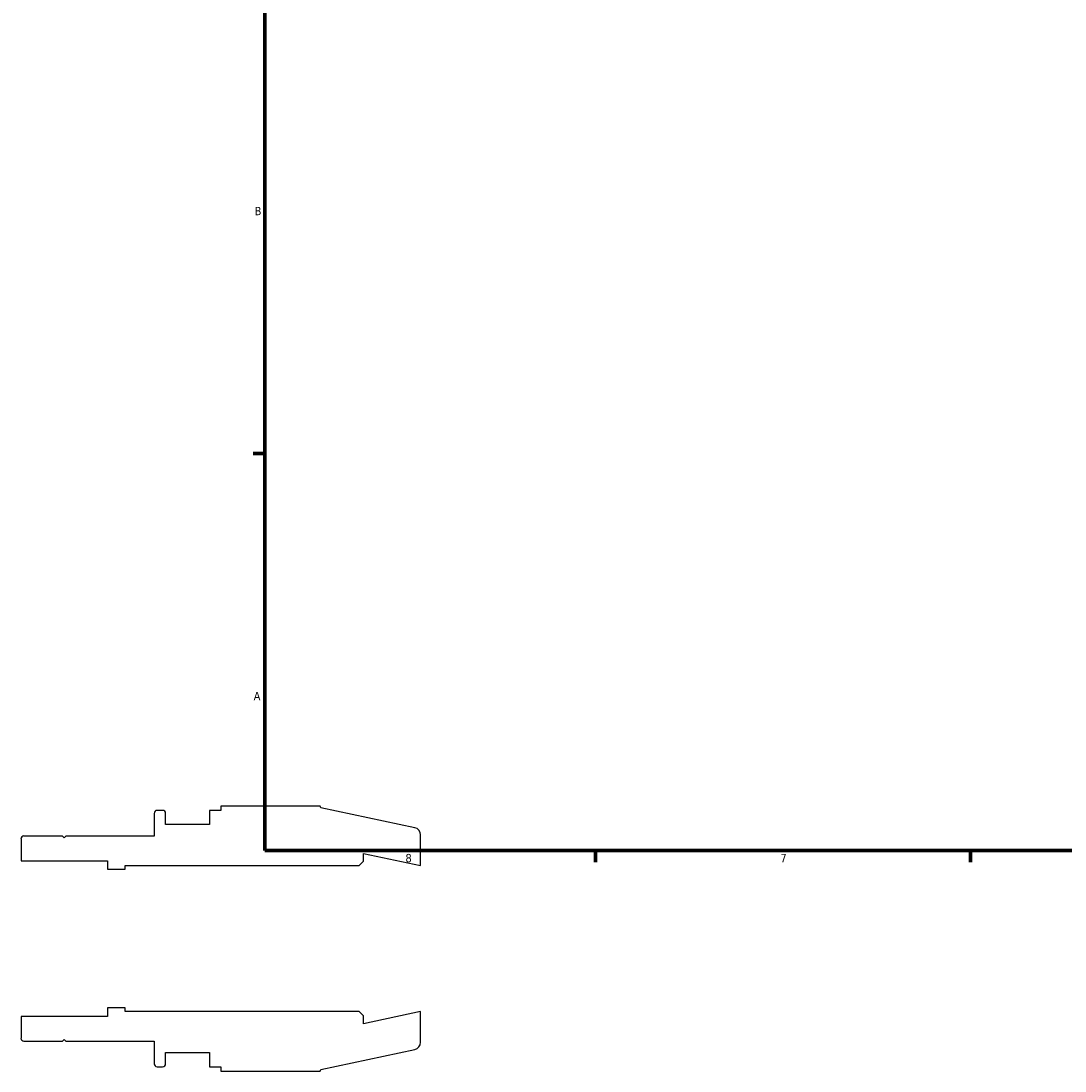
# Model space of a CAD drawing. Header units: inches. Extents: x -2.3 to 37.3, y -1.5 to 26.
# Tile 1 of 6: x -2.3 to 9.6, y -1.5 to 10.4. Entities that reach past the tile are written whole.
import ezdxf

# ---------------------------------------------------------------- set-up
doc = ezdxf.new("R2010")
doc.units = ezdxf.units.IN
doc.header["$MEASUREMENT"] = 0
doc.layers.add('Border (ANSI)', color=7, linetype='Continuous', lineweight=70)
doc.styles.add('Note Text (ANSI)', font='tahoma.ttf')

# ---------------------------------------------------------------- blocks, each defined once
blk = doc.blocks.new('Borders Default Border')
at = {"layer": 'Border (ANSI)'}
for p, q in [((0.5, 5.5), (0.366, 5.5)), ((4.25, 1), (4.25, 0.866)), ((8.5, 1), (8.5, 0.866))]:
    blk.add_line(p, q, dxfattribs=at)
at = {"layer": 'Border (ANSI)', "flags": 128}
blk.add_lwpolyline([(0.5, 1), (0.5, 21), (33.5, 21), (33.5, 1), (0.5, 1)], dxfattribs=at)
at = {"layer": 'Border (ANSI)', "color": 5, "true_color": 0x0000ff, "char_height": 0.0945, "attachment_point": 7, "style": 'Note Text (ANSI)'}
for s, insert in [('B', (0.384, 8.203)), ('A', (0.373, 2.703)), ('8', (2.094, 0.863)), ('7', (6.346, 0.866))]:
    blk.add_mtext(s, dxfattribs=dict(at, insert=insert))

msp = doc.modelspace()

# ---------------------------------------------------------------- linework, layer by layer
for p, q in [((-0.659, 1.454), (-0.722, 1.454)), ((0, 1.454), (-0.129, 1.454)), ((-0.129, 1.454), (-0.129, 1.292)), ((1.127, 1.502), (0, 1.502)), ((0, 1.502), (0, 1.454)), ((1.133, 1.484), (1.127, 1.502)), ((2.199, 1.257), (1.133, 1.484)), ((-0.755, 1.42), (-0.755, 1.163)), ((-0.626, 1.292), (-0.626, 1.42)), ((-0.129, 1.292), (-0.626, 1.292)), ((-2.265, 1.13), (-2.265, 0.883)), ((-1.795, 1.163), (-2.232, 1.163)), ((-1.775, 1.143), (-1.795, 1.163)), ((-1.755, 1.163), (-1.775, 1.143)), ((-0.755, 1.163), (-1.755, 1.163)), ((2.265, 0.829), (2.265, 1.176)), ((1.618, 0.878), (1.618, 0.966)), ((1.618, 0.966), (2.265, 0.829)), ((-2.265, 0.883), (-1.285, 0.883)), ((-1.285, 0.883), (-1.285, 0.787)), ((1.568, 0.829), (1.618, 0.878)), ((-1.285, 0.787), (-1.085, 0.787)), ((-1.085, 0.787), (-1.085, 0.829)), ((-1.085, 0.829), (1.568, 0.829)), ((-1.085, -0.787), (-1.285, -0.787)), ((-1.285, -0.787), (-1.285, -0.883)), ((-1.085, -0.829), (-1.085, -0.787)), ((1.568, -0.829), (-1.085, -0.829)), ((1.618, -0.878), (1.568, -0.829)), ((2.265, -0.829), (1.618, -0.966)), ((2.265, -1.176), (2.265, -0.829)), ((-1.285, -0.883), (-2.265, -0.883)), ((-2.265, -0.883), (-2.265, -1.13)), ((1.618, -0.966), (1.618, -0.878)), ((-2.232, -1.163), (-1.795, -1.163)), ((-1.795, -1.163), (-1.775, -1.143)), ((-1.775, -1.143), (-1.755, -1.163)), ((-1.755, -1.163), (-0.755, -1.163)), ((-0.755, -1.163), (-0.755, -1.42)), ((-0.626, -1.42), (-0.626, -1.292)), ((-0.626, -1.292), (-0.129, -1.292)), ((-0.129, -1.292), (-0.129, -1.454)), ((1.133, -1.484), (2.199, -1.257)), ((-0.722, -1.454), (-0.659, -1.454)), ((-0.129, -1.454), (0, -1.454)), ((0, -1.454), (0, -1.502)), ((0, -1.502), (1.127, -1.502)), ((1.127, -1.502), (1.133, -1.484))]:
    msp.add_line(p, q)
for centre, major_axis, end_param in [((-0.722, 1.42), (-0.0331, 0), 6.283185), ((-0.659, 1.42), (0, 0.0331), 6.283185), ((2.182, 1.176), (0, 0.0829), 6.073746), ((-2.232, 1.13), (-0.0331, 0), 6.283185), ((-2.232, -1.13), (0, -0.0331), 6.283185), ((2.182, -1.176), (0.0811, 0.0172), 6.073746), ((-0.722, -1.42), (0, -0.0331), 6.283185), ((-0.659, -1.42), (0.0331, 0), 6.283185)]:
    msp.add_ellipse(centre, major_axis=major_axis, ratio=1, start_param=4.712389, end_param=end_param)

# ---------------------------------------------------------------- block references
msp.add_blockref('Borders Default Border', (0, 0))

doc.saveas('drawing.dxf')
